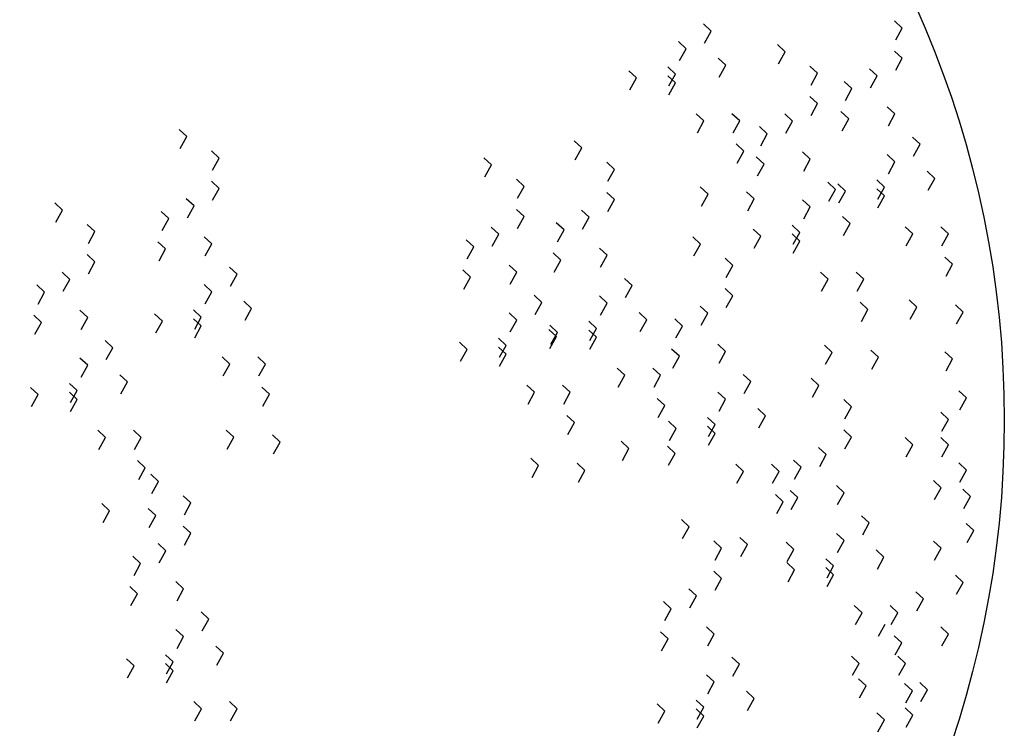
# Model space of a CAD drawing. Extents: x 9.7 to 10.7, y 7.38 to 8.38.
# Tile 3 of 4: x 10.21 to 10.7, y 7.72 to 8.08. Entities that reach past the tile are written whole.
import ezdxf

# ---------------------------------------------------------------- set-up
doc = ezdxf.new("R2010")
doc.units = 0
doc.header["$LTSCALE"] = 0.3
doc.header["$MEASUREMENT"] = 0
doc.layers.get('0').update_dxf_attribs({"linetype": 'CONTINUOUS'})

msp = doc.modelspace()

# ---------------------------------------------------------------- linework, layer by layer
for p, q in [((10.64684, 8.07235), (10.64301, 8.07592)), ((10.64684, 8.07235), (10.64301, 8.07592)), ((10.55189, 8.07083), (10.54806, 8.0744)), ((10.55189, 8.07083), (10.54806, 8.0744)), ((10.54861, 8.06492), (10.55189, 8.07083)), ((10.54861, 8.06492), (10.55189, 8.07083)), ((10.64356, 8.06644), (10.64684, 8.07235)), ((10.64356, 8.06644), (10.64684, 8.07235)), ((10.53938, 8.0621), (10.53555, 8.06567)), ((10.53938, 8.0621), (10.53555, 8.06567)), ((10.5361, 8.05619), (10.53938, 8.0621)), ((10.5361, 8.05619), (10.53938, 8.0621)), ((10.5886, 8.06055), (10.58477, 8.06412)), ((10.5886, 8.06055), (10.58477, 8.06412)), ((10.64684, 8.05733), (10.64301, 8.06089)), ((10.64684, 8.05733), (10.64301, 8.06089)), ((10.55915, 8.05386), (10.55532, 8.05743)), ((10.55915, 8.05386), (10.55532, 8.05743)), ((10.58533, 8.05464), (10.5886, 8.06055)), ((10.58533, 8.05464), (10.5886, 8.06055)), ((10.64356, 8.05141), (10.64684, 8.05733)), ((10.51476, 8.04756), (10.51093, 8.05113)), ((10.51476, 8.04756), (10.51093, 8.05113)), ((10.53413, 8.0495), (10.5303, 8.05307)), ((10.53413, 8.0495), (10.5303, 8.05307)), ((10.55588, 8.04795), (10.55915, 8.05386)), ((10.55588, 8.04795), (10.55915, 8.05386)), ((10.60474, 8.04989), (10.60092, 8.05346)), ((10.60474, 8.04989), (10.60092, 8.05346)), ((10.63432, 8.0486), (10.6305, 8.05217)), ((10.63432, 8.0486), (10.6305, 8.05217)), ((10.51148, 8.04165), (10.51476, 8.04756)), ((10.51148, 8.04165), (10.51476, 8.04756)), ((10.53413, 8.04514), (10.5303, 8.04871)), ((10.53413, 8.04514), (10.5303, 8.04871)), ((10.53085, 8.04359), (10.53413, 8.0495)), ((10.60147, 8.04397), (10.60474, 8.04989)), ((10.60147, 8.04397), (10.60474, 8.04989)), ((10.63105, 8.04269), (10.63432, 8.0486)), ((10.63105, 8.04269), (10.63432, 8.0486)), ((10.53085, 8.03922), (10.53413, 8.04514)), ((10.62181, 8.0423), (10.61799, 8.04587)), ((10.61854, 8.03638), (10.62181, 8.0423)), ((10.61854, 8.03638), (10.62181, 8.0423)), ((10.60474, 8.03486), (10.60092, 8.03843)), ((10.60474, 8.03486), (10.60092, 8.03843)), ((10.60147, 8.02895), (10.60474, 8.03486)), ((10.6432, 8.02969), (10.63938, 8.03326)), ((10.6432, 8.02969), (10.63938, 8.03326)), ((10.54825, 8.02623), (10.54443, 8.0298)), ((10.54825, 8.02623), (10.54443, 8.0298)), ((10.56601, 8.02623), (10.56219, 8.0298)), ((10.56601, 8.02623), (10.56219, 8.0298)), ((10.59223, 8.02614), (10.58841, 8.0297)), ((10.59223, 8.02614), (10.58841, 8.0297)), ((10.6202, 8.02727), (10.61637, 8.03084)), ((10.6202, 8.02727), (10.61637, 8.03084)), ((10.61692, 8.02136), (10.6202, 8.02727)), ((10.61692, 8.02136), (10.6202, 8.02727)), ((10.63993, 8.02378), (10.6432, 8.02969)), ((10.63993, 8.02378), (10.6432, 8.02969)), ((10.29115, 8.01843), (10.28732, 8.022)), ((10.29115, 8.01843), (10.28732, 8.022)), ((10.54498, 8.02032), (10.54825, 8.02623)), ((10.54498, 8.02032), (10.54825, 8.02623)), ((10.56274, 8.02032), (10.56601, 8.02623)), ((10.56274, 8.02032), (10.56601, 8.02623)), ((10.57972, 8.01983), (10.5759, 8.0234)), ((10.58896, 8.02022), (10.59223, 8.02614)), ((10.58896, 8.02022), (10.59223, 8.02614)), ((10.28787, 8.01252), (10.29115, 8.01843)), ((10.28787, 8.01252), (10.29115, 8.01843)), ((10.57645, 8.01392), (10.57972, 8.01983)), ((10.57645, 8.01392), (10.57972, 8.01983)), ((10.65571, 8.01467), (10.65189, 8.01823)), ((10.65571, 8.01467), (10.65189, 8.01823)), ((10.48758, 8.01281), (10.48375, 8.01638)), ((10.48758, 8.01281), (10.48375, 8.01638)), ((10.4843, 8.0069), (10.48758, 8.01281)), ((10.4843, 8.0069), (10.48758, 8.01281)), ((10.56803, 8.0112), (10.5642, 8.01477)), ((10.56803, 8.0112), (10.5642, 8.01477)), ((10.65244, 8.00875), (10.65571, 8.01467)), ((10.65244, 8.00875), (10.65571, 8.01467)), ((10.30729, 8.00777), (10.30347, 8.01133)), ((10.30729, 8.00777), (10.30347, 8.01133)), ((10.30402, 8.00185), (10.30729, 8.00777)), ((10.30402, 8.00185), (10.30729, 8.00777)), ((10.44268, 8.00439), (10.43885, 8.00796)), ((10.44268, 8.00439), (10.43885, 8.00796)), ((10.56475, 8.00529), (10.56803, 8.0112)), ((10.56475, 8.00529), (10.56803, 8.0112)), ((10.57811, 8.00481), (10.57428, 8.00837)), ((10.57811, 8.00481), (10.57428, 8.00837)), ((10.60111, 8.00723), (10.59729, 8.0108)), ((10.60111, 8.00723), (10.59729, 8.0108)), ((10.59784, 8.00132), (10.60111, 8.00723)), ((10.59784, 8.00132), (10.60111, 8.00723)), ((10.6432, 8.00594), (10.63938, 8.00951)), ((10.6432, 8.00594), (10.63938, 8.00951)), ((10.43941, 7.99848), (10.44268, 8.00439)), ((10.43941, 7.99848), (10.44268, 8.00439)), ((10.50372, 8.00215), (10.4999, 8.00572)), ((10.50372, 8.00215), (10.4999, 8.00572)), ((10.50045, 7.99624), (10.50372, 8.00215)), ((10.50045, 7.99624), (10.50372, 8.00215)), ((10.57483, 7.99889), (10.57811, 8.00481)), ((10.57483, 7.99889), (10.57811, 8.00481)), ((10.63993, 8.00003), (10.6432, 8.00594)), ((10.63993, 8.00003), (10.6432, 8.00594)), ((10.45882, 7.99373), (10.455, 7.99729)), ((10.45882, 7.99373), (10.455, 7.99729)), ((10.66298, 7.9977), (10.65915, 8.00127)), ((10.66298, 7.9977), (10.65915, 8.00127)), ((10.6597, 7.99179), (10.66298, 7.9977)), ((10.6597, 7.99179), (10.66298, 7.9977)), ((10.30729, 7.99274), (10.30347, 7.99631)), ((10.30729, 7.99274), (10.30347, 7.99631)), ((10.30402, 7.98682), (10.30729, 7.99274)), ((10.45555, 7.98781), (10.45882, 7.99373)), ((10.45555, 7.98781), (10.45882, 7.99373)), ((10.55027, 7.98988), (10.54645, 7.99344)), ((10.55027, 7.98988), (10.54645, 7.99344)), ((10.61362, 7.9922), (10.6098, 7.99577)), ((10.61362, 7.9922), (10.6098, 7.99577)), ((10.61859, 7.9914), (10.61476, 7.99497)), ((10.61859, 7.9914), (10.61476, 7.99497)), ((10.63796, 7.99334), (10.63413, 7.99691)), ((10.63796, 7.99334), (10.63413, 7.99691)), ((10.63796, 7.98898), (10.63413, 7.99254)), ((10.63796, 7.98898), (10.63413, 7.99254)), ((10.63468, 7.98742), (10.63796, 7.99334)), ((10.29478, 7.98401), (10.29095, 7.98758)), ((10.29478, 7.98401), (10.29095, 7.98758)), ((10.50372, 7.98712), (10.4999, 7.99069)), ((10.50372, 7.98712), (10.4999, 7.99069)), ((10.547, 7.98396), (10.55027, 7.98988)), ((10.547, 7.98396), (10.55027, 7.98988)), ((10.57328, 7.98745), (10.56945, 7.99102)), ((10.57328, 7.98745), (10.56945, 7.99102)), ((10.57, 7.98154), (10.57328, 7.98745)), ((10.57, 7.98154), (10.57328, 7.98745)), ((10.61035, 7.98629), (10.61362, 7.9922)), ((10.61035, 7.98629), (10.61362, 7.9922)), ((10.61531, 7.98548), (10.61859, 7.9914)), ((10.61531, 7.98548), (10.61859, 7.9914)), ((10.63468, 7.98306), (10.63796, 7.98898)), ((10.22941, 7.98193), (10.22559, 7.98549)), ((10.22941, 7.98193), (10.22559, 7.98549)), ((10.29151, 7.9781), (10.29478, 7.98401)), ((10.29151, 7.9781), (10.29478, 7.98401)), ((10.50045, 7.98121), (10.50372, 7.98712)), ((10.60111, 7.98348), (10.59729, 7.98704)), ((10.60111, 7.98348), (10.59729, 7.98704)), ((10.59784, 7.97756), (10.60111, 7.98348)), ((10.59784, 7.97756), (10.60111, 7.98348)), ((10.22614, 7.97601), (10.22941, 7.98193)), ((10.22614, 7.97601), (10.22941, 7.98193)), ((10.28227, 7.97771), (10.27844, 7.98128)), ((10.279, 7.9718), (10.28227, 7.97771)), ((10.279, 7.9718), (10.28227, 7.97771)), ((10.45882, 7.9787), (10.455, 7.98227)), ((10.45882, 7.9787), (10.455, 7.98227)), ((10.45555, 7.97278), (10.45882, 7.9787)), ((10.49121, 7.9784), (10.48739, 7.98196)), ((10.49121, 7.9784), (10.48739, 7.98196)), ((10.48794, 7.97248), (10.49121, 7.9784)), ((10.48794, 7.97248), (10.49121, 7.9784)), ((10.62089, 7.97524), (10.61706, 7.9788)), ((10.62089, 7.97524), (10.61706, 7.9788)), ((10.24556, 7.97126), (10.24173, 7.97483)), ((10.24556, 7.97126), (10.24173, 7.97483)), ((10.44631, 7.96997), (10.44249, 7.97354)), ((10.44631, 7.96997), (10.44249, 7.97354)), ((10.4787, 7.9721), (10.47487, 7.97566)), ((10.59586, 7.97087), (10.59204, 7.97444)), ((10.59586, 7.97087), (10.59204, 7.97444)), ((10.61761, 7.96932), (10.62089, 7.97524)), ((10.61761, 7.96932), (10.62089, 7.97524)), ((10.65208, 7.97007), (10.64826, 7.97364)), ((10.65208, 7.97007), (10.64826, 7.97364)), ((10.66984, 7.97007), (10.66601, 7.97364)), ((10.66984, 7.97007), (10.66601, 7.97364)), ((10.24228, 7.96535), (10.24556, 7.97126)), ((10.24228, 7.96535), (10.24556, 7.97126)), ((10.30366, 7.96511), (10.29983, 7.96868)), ((10.30366, 7.96511), (10.29983, 7.96868)), ((10.44304, 7.96406), (10.44631, 7.96997)), ((10.44304, 7.96406), (10.44631, 7.96997)), ((10.47543, 7.96618), (10.4787, 7.9721)), ((10.47543, 7.96618), (10.4787, 7.9721)), ((10.54651, 7.96508), (10.54268, 7.96864)), ((10.54651, 7.96508), (10.54268, 7.96864)), ((10.57649, 7.96893), (10.57267, 7.9725)), ((10.57649, 7.96893), (10.57267, 7.9725)), ((10.57322, 7.96302), (10.57649, 7.96893)), ((10.57322, 7.96302), (10.57649, 7.96893)), ((10.59586, 7.96651), (10.59204, 7.97008)), ((10.59586, 7.96651), (10.59204, 7.97008)), ((10.59259, 7.96496), (10.59586, 7.97087)), ((10.64881, 7.96416), (10.65208, 7.97007)), ((10.64881, 7.96416), (10.65208, 7.97007)), ((10.66656, 7.96416), (10.66984, 7.97007)), ((10.66656, 7.96416), (10.66984, 7.97007)), ((10.28066, 7.96268), (10.27683, 7.96625)), ((10.28066, 7.96268), (10.27683, 7.96625)), ((10.30038, 7.95919), (10.30366, 7.96511)), ((10.30038, 7.95919), (10.30366, 7.96511)), ((10.4338, 7.96367), (10.42998, 7.96724)), ((10.43053, 7.95776), (10.4338, 7.96367)), ((10.43053, 7.95776), (10.4338, 7.96367)), ((10.50009, 7.95949), (10.49626, 7.96306)), ((10.50009, 7.95949), (10.49626, 7.96306)), ((10.54323, 7.95916), (10.54651, 7.96508)), ((10.54323, 7.95916), (10.54651, 7.96508)), ((10.59259, 7.9606), (10.59586, 7.96651)), ((10.24556, 7.95623), (10.24173, 7.9598)), ((10.24556, 7.95623), (10.24173, 7.9598)), ((10.27738, 7.95677), (10.28066, 7.96268)), ((10.27738, 7.95677), (10.28066, 7.96268)), ((10.47709, 7.95707), (10.47326, 7.96064)), ((10.47709, 7.95707), (10.47326, 7.96064)), ((10.49681, 7.95358), (10.50009, 7.95949)), ((10.49681, 7.95358), (10.50009, 7.95949)), ((10.67186, 7.95504), (10.66803, 7.95861)), ((10.67186, 7.95504), (10.66803, 7.95861)), ((10.24228, 7.95032), (10.24556, 7.95623)), ((10.31617, 7.95008), (10.31234, 7.95365)), ((10.31617, 7.95008), (10.31234, 7.95365)), ((10.45519, 7.95107), (10.45137, 7.95464)), ((10.45519, 7.95107), (10.45137, 7.95464)), ((10.47381, 7.95115), (10.47709, 7.95707)), ((10.47381, 7.95115), (10.47709, 7.95707)), ((10.56265, 7.95441), (10.55882, 7.95798)), ((10.56265, 7.95441), (10.55882, 7.95798)), ((10.55938, 7.9485), (10.56265, 7.95441)), ((10.55938, 7.9485), (10.56265, 7.95441)), ((10.66858, 7.94913), (10.67186, 7.95504)), ((10.66858, 7.94913), (10.67186, 7.95504)), ((10.23305, 7.94751), (10.22922, 7.95108)), ((10.23305, 7.94751), (10.22922, 7.95108)), ((10.3129, 7.94417), (10.31617, 7.95008)), ((10.3129, 7.94417), (10.31617, 7.95008)), ((10.43219, 7.94864), (10.42836, 7.95221)), ((10.43219, 7.94864), (10.42836, 7.95221)), ((10.42891, 7.94273), (10.43219, 7.94864)), ((10.42891, 7.94273), (10.43219, 7.94864)), ((10.45192, 7.94515), (10.45519, 7.95107)), ((10.45192, 7.94515), (10.45519, 7.95107)), ((10.60999, 7.94761), (10.60616, 7.95117)), ((10.60999, 7.94761), (10.60616, 7.95117)), ((10.62775, 7.94761), (10.62392, 7.95117)), ((10.62775, 7.94761), (10.62392, 7.95117)), ((10.22053, 7.94121), (10.21671, 7.94477)), ((10.22977, 7.94159), (10.23305, 7.94751)), ((10.22977, 7.94159), (10.23305, 7.94751)), ((10.30366, 7.94136), (10.29983, 7.94492)), ((10.30366, 7.94136), (10.29983, 7.94492)), ((10.5126, 7.94446), (10.50877, 7.94803)), ((10.5126, 7.94446), (10.50877, 7.94803)), ((10.50933, 7.93855), (10.5126, 7.94446)), ((10.50933, 7.93855), (10.5126, 7.94446)), ((10.60671, 7.94169), (10.60999, 7.94761)), ((10.60671, 7.94169), (10.60999, 7.94761)), ((10.62447, 7.94169), (10.62775, 7.94761)), ((10.62447, 7.94169), (10.62775, 7.94761)), ((10.21726, 7.93529), (10.22053, 7.94121)), ((10.21726, 7.93529), (10.22053, 7.94121)), ((10.30038, 7.93544), (10.30366, 7.94136)), ((10.30038, 7.93544), (10.30366, 7.94136)), ((10.4677, 7.93604), (10.46388, 7.93961)), ((10.4677, 7.93604), (10.46388, 7.93961)), ((10.50009, 7.93574), (10.49626, 7.93931)), ((10.50009, 7.93574), (10.49626, 7.93931)), ((10.56265, 7.93939), (10.55882, 7.94295)), ((10.56265, 7.93939), (10.55882, 7.94295)), ((10.55938, 7.93347), (10.56265, 7.93939)), ((10.32343, 7.93311), (10.31961, 7.93668)), ((10.32343, 7.93311), (10.31961, 7.93668)), ((10.46443, 7.93013), (10.4677, 7.93604)), ((10.46443, 7.93013), (10.4677, 7.93604)), ((10.49681, 7.92982), (10.50009, 7.93574)), ((10.49681, 7.92982), (10.50009, 7.93574)), ((10.55014, 7.93066), (10.54631, 7.93423)), ((10.55014, 7.93066), (10.54631, 7.93423)), ((10.62976, 7.93258), (10.62594, 7.93615)), ((10.62976, 7.93258), (10.62594, 7.93615)), ((10.6541, 7.93371), (10.65027, 7.93728)), ((10.6541, 7.93371), (10.65027, 7.93728)), ((10.65082, 7.9278), (10.6541, 7.93371)), ((10.65082, 7.9278), (10.6541, 7.93371)), ((10.6771, 7.93129), (10.67328, 7.93486)), ((10.6771, 7.93129), (10.67328, 7.93486)), ((10.21892, 7.92618), (10.21509, 7.92975)), ((10.21892, 7.92618), (10.21509, 7.92975)), ((10.24192, 7.9286), (10.2381, 7.93217)), ((10.24192, 7.9286), (10.2381, 7.93217)), ((10.27904, 7.92681), (10.27522, 7.93038)), ((10.27904, 7.92681), (10.27522, 7.93038)), ((10.29841, 7.92875), (10.29459, 7.93232)), ((10.29841, 7.92875), (10.29459, 7.93232)), ((10.29514, 7.92284), (10.29841, 7.92875)), ((10.32016, 7.9272), (10.32343, 7.93311)), ((10.32016, 7.9272), (10.32343, 7.93311)), ((10.45519, 7.92731), (10.45137, 7.93088)), ((10.45519, 7.92731), (10.45137, 7.93088)), ((10.51986, 7.9275), (10.51604, 7.93107)), ((10.51986, 7.9275), (10.51604, 7.93107)), ((10.54687, 7.92475), (10.55014, 7.93066)), ((10.54687, 7.92475), (10.55014, 7.93066)), ((10.62649, 7.92666), (10.62976, 7.93258)), ((10.62649, 7.92666), (10.62976, 7.93258)), ((10.67383, 7.92538), (10.6771, 7.93129)), ((10.67383, 7.92538), (10.6771, 7.93129)), ((10.21565, 7.92026), (10.21892, 7.92618)), ((10.21565, 7.92026), (10.21892, 7.92618)), ((10.23865, 7.92269), (10.24192, 7.9286)), ((10.23865, 7.92269), (10.24192, 7.9286)), ((10.27577, 7.9209), (10.27904, 7.92681)), ((10.27577, 7.9209), (10.27904, 7.92681)), ((10.29841, 7.92439), (10.29459, 7.92796)), ((10.29841, 7.92439), (10.29459, 7.92796)), ((10.29514, 7.91847), (10.29841, 7.92439)), ((10.45192, 7.9214), (10.45519, 7.92731)), ((10.45192, 7.9214), (10.45519, 7.92731)), ((10.47547, 7.9212), (10.47165, 7.92476)), ((10.47547, 7.9212), (10.47165, 7.92476)), ((10.49484, 7.92314), (10.49102, 7.9267)), ((10.49484, 7.92314), (10.49102, 7.9267)), ((10.51659, 7.92158), (10.51986, 7.9275)), ((10.51659, 7.92158), (10.51986, 7.9275)), ((10.53763, 7.92436), (10.5338, 7.92793)), ((10.53435, 7.91844), (10.53763, 7.92436)), ((10.53435, 7.91844), (10.53763, 7.92436)), ((10.47497, 7.91907), (10.47114, 7.92264)), ((10.47497, 7.91907), (10.47114, 7.92264)), ((10.47169, 7.91316), (10.47497, 7.91907)), ((10.47169, 7.91316), (10.47497, 7.91907)), ((10.4722, 7.91528), (10.47547, 7.9212)), ((10.4722, 7.91528), (10.47547, 7.9212)), ((10.49484, 7.91877), (10.49102, 7.92234)), ((10.49484, 7.91877), (10.49102, 7.92234)), ((10.49157, 7.91722), (10.49484, 7.92314)), ((10.25443, 7.91358), (10.25061, 7.91714)), ((10.25443, 7.91358), (10.25061, 7.91714)), ((10.43057, 7.91277), (10.42675, 7.91634)), ((10.43057, 7.91277), (10.42675, 7.91634)), ((10.44994, 7.91471), (10.44612, 7.91828)), ((10.44994, 7.91471), (10.44612, 7.91828)), ((10.44667, 7.9088), (10.44994, 7.91471)), ((10.49157, 7.91286), (10.49484, 7.91877)), ((10.55902, 7.91175), (10.55519, 7.91532)), ((10.55902, 7.91175), (10.55519, 7.91532)), ((10.61201, 7.91125), (10.60818, 7.91482)), ((10.61201, 7.91125), (10.60818, 7.91482)), ((10.25116, 7.90766), (10.25443, 7.91358)), ((10.25116, 7.90766), (10.25443, 7.91358)), ((10.31254, 7.90548), (10.30871, 7.90905)), ((10.31254, 7.90548), (10.30871, 7.90905)), ((10.3303, 7.90548), (10.32647, 7.90905)), ((10.3303, 7.90548), (10.32647, 7.90905)), ((10.4273, 7.90686), (10.43057, 7.91277)), ((10.4273, 7.90686), (10.43057, 7.91277)), ((10.44994, 7.91035), (10.44612, 7.91392)), ((10.44994, 7.91035), (10.44612, 7.91392)), ((10.44667, 7.90443), (10.44994, 7.91035)), ((10.53602, 7.90933), (10.53219, 7.9129)), ((10.53602, 7.90933), (10.53219, 7.9129)), ((10.53274, 7.90342), (10.53602, 7.90933)), ((10.53274, 7.90342), (10.53602, 7.90933)), ((10.55574, 7.90584), (10.55902, 7.91175)), ((10.55574, 7.90584), (10.55902, 7.91175)), ((10.60873, 7.90533), (10.61201, 7.91125)), ((10.60873, 7.90533), (10.61201, 7.91125)), ((10.63501, 7.90883), (10.63118, 7.91239)), ((10.63501, 7.90883), (10.63118, 7.91239)), ((10.67186, 7.90802), (10.66803, 7.91159)), ((10.67186, 7.90802), (10.66803, 7.91159)), ((10.24192, 7.90485), (10.2381, 7.90842)), ((10.24192, 7.90485), (10.2381, 7.90842)), ((10.23865, 7.89894), (10.24192, 7.90485)), ((10.23865, 7.89894), (10.24192, 7.90485)), ((10.30926, 7.89957), (10.31254, 7.90548)), ((10.30926, 7.89957), (10.31254, 7.90548)), ((10.32702, 7.89957), (10.3303, 7.90548)), ((10.32702, 7.89957), (10.3303, 7.90548)), ((10.63174, 7.90291), (10.63501, 7.90883)), ((10.63174, 7.90291), (10.63501, 7.90883)), ((10.66858, 7.90211), (10.67186, 7.90802)), ((10.66858, 7.90211), (10.67186, 7.90802)), ((10.2617, 7.89661), (10.25787, 7.90018)), ((10.2617, 7.89661), (10.25787, 7.90018)), ((10.50897, 7.89987), (10.50514, 7.90343)), ((10.50897, 7.89987), (10.50514, 7.90343)), ((10.50569, 7.89395), (10.50897, 7.89987)), ((10.50569, 7.89395), (10.50897, 7.89987)), ((10.52673, 7.89987), (10.5229, 7.90343)), ((10.52673, 7.89987), (10.5229, 7.90343)), ((10.52345, 7.89395), (10.52673, 7.89987)), ((10.52345, 7.89395), (10.52673, 7.89987)), ((10.57153, 7.89673), (10.5677, 7.90029)), ((10.57153, 7.89673), (10.5677, 7.90029)), ((10.23668, 7.89225), (10.23285, 7.89581)), ((10.23668, 7.89225), (10.23285, 7.89581)), ((10.25842, 7.89069), (10.2617, 7.89661)), ((10.25842, 7.89069), (10.2617, 7.89661)), ((10.46407, 7.89144), (10.46024, 7.89501)), ((10.46407, 7.89144), (10.46024, 7.89501)), ((10.48183, 7.89144), (10.478, 7.89501)), ((10.48183, 7.89144), (10.478, 7.89501)), ((10.56825, 7.89081), (10.57153, 7.89673)), ((10.56825, 7.89081), (10.57153, 7.89673)), ((10.60544, 7.89487), (10.60161, 7.89844)), ((10.60544, 7.89487), (10.60161, 7.89844)), ((10.60216, 7.88896), (10.60544, 7.89487)), ((10.60216, 7.88896), (10.60544, 7.89487)), ((10.21731, 7.89031), (10.21348, 7.89387)), ((10.21731, 7.89031), (10.21348, 7.89387)), ((10.21403, 7.88439), (10.21731, 7.89031)), ((10.21403, 7.88439), (10.21731, 7.89031)), ((10.23668, 7.88788), (10.23285, 7.89145)), ((10.23668, 7.88788), (10.23285, 7.89145)), ((10.2334, 7.88633), (10.23668, 7.89225)), ((10.33231, 7.89046), (10.32849, 7.89402)), ((10.33231, 7.89046), (10.32849, 7.89402)), ((10.32904, 7.88454), (10.33231, 7.89046)), ((10.32904, 7.88454), (10.33231, 7.89046)), ((10.4608, 7.88553), (10.46407, 7.89144)), ((10.4608, 7.88553), (10.46407, 7.89144)), ((10.47855, 7.88553), (10.48183, 7.89144)), ((10.47855, 7.88553), (10.48183, 7.89144)), ((10.55902, 7.888), (10.55519, 7.89157)), ((10.55902, 7.888), (10.55519, 7.89157)), ((10.67872, 7.88863), (10.67489, 7.8922)), ((10.67872, 7.88863), (10.67489, 7.8922)), ((10.2334, 7.88197), (10.23668, 7.88788)), ((10.52874, 7.88484), (10.52492, 7.88841)), ((10.52874, 7.88484), (10.52492, 7.88841)), ((10.52547, 7.87893), (10.52874, 7.88484)), ((10.52547, 7.87893), (10.52874, 7.88484)), ((10.55574, 7.88209), (10.55902, 7.888)), ((10.55574, 7.88209), (10.55902, 7.888)), ((10.62158, 7.88421), (10.61775, 7.88778)), ((10.62158, 7.88421), (10.61775, 7.88778)), ((10.67544, 7.88272), (10.67872, 7.88863)), ((10.67544, 7.88272), (10.67872, 7.88863)), ((10.48384, 7.87642), (10.48002, 7.87998)), ((10.48384, 7.87642), (10.48002, 7.87998)), ((10.57879, 7.87976), (10.57497, 7.88333)), ((10.57879, 7.87976), (10.57497, 7.88333)), ((10.57552, 7.87385), (10.57879, 7.87976)), ((10.57552, 7.87385), (10.57879, 7.87976)), ((10.61831, 7.8783), (10.62158, 7.88421)), ((10.61831, 7.8783), (10.62158, 7.88421)), ((10.66984, 7.87797), (10.66601, 7.88153)), ((10.66984, 7.87797), (10.66601, 7.88153)), ((10.48057, 7.8705), (10.48384, 7.87642)), ((10.48057, 7.8705), (10.48384, 7.87642)), ((10.5344, 7.87346), (10.53058, 7.87703)), ((10.5344, 7.87346), (10.53058, 7.87703)), ((10.55377, 7.8754), (10.54995, 7.87897)), ((10.55377, 7.8754), (10.54995, 7.87897)), ((10.5505, 7.86948), (10.55377, 7.8754)), ((10.66656, 7.87205), (10.66984, 7.87797)), ((10.66656, 7.87205), (10.66984, 7.87797)), ((10.2508, 7.86898), (10.24698, 7.87255)), ((10.2508, 7.86898), (10.24698, 7.87255)), ((10.26856, 7.86898), (10.26473, 7.87255)), ((10.26856, 7.86898), (10.26473, 7.87255)), ((10.31456, 7.86913), (10.31073, 7.87269)), ((10.31456, 7.86913), (10.31073, 7.87269)), ((10.33756, 7.8667), (10.33373, 7.87027)), ((10.33756, 7.8667), (10.33373, 7.87027)), ((10.53113, 7.86754), (10.5344, 7.87346)), ((10.53113, 7.86754), (10.5344, 7.87346)), ((10.55377, 7.87104), (10.54995, 7.8746)), ((10.55377, 7.87104), (10.54995, 7.8746)), ((10.5505, 7.86512), (10.55377, 7.87104)), ((10.62158, 7.86918), (10.61775, 7.87275)), ((10.62158, 7.86918), (10.61775, 7.87275)), ((10.24753, 7.86306), (10.2508, 7.86898)), ((10.24753, 7.86306), (10.2508, 7.86898)), ((10.26528, 7.86306), (10.26856, 7.86898)), ((10.26528, 7.86306), (10.26856, 7.86898)), ((10.31128, 7.86321), (10.31456, 7.86913)), ((10.31128, 7.86321), (10.31456, 7.86913)), ((10.33428, 7.86079), (10.33756, 7.8667)), ((10.33428, 7.86079), (10.33756, 7.8667)), ((10.51099, 7.86351), (10.50716, 7.86708)), ((10.51099, 7.86351), (10.50716, 7.86708)), ((10.61831, 7.86327), (10.62158, 7.86918)), ((10.65208, 7.86536), (10.64826, 7.86893)), ((10.65208, 7.86536), (10.64826, 7.86893)), ((10.64881, 7.85945), (10.65208, 7.86536)), ((10.66984, 7.86536), (10.66601, 7.86893)), ((10.66984, 7.86536), (10.66601, 7.86893)), ((10.66656, 7.85945), (10.66984, 7.86536)), ((10.66656, 7.85945), (10.66984, 7.86536)), ((10.50771, 7.8576), (10.51099, 7.86351)), ((10.50771, 7.8576), (10.51099, 7.86351)), ((10.53399, 7.86109), (10.53016, 7.86465)), ((10.53399, 7.86109), (10.53016, 7.86465)), ((10.53071, 7.85517), (10.53399, 7.86109)), ((10.53071, 7.85517), (10.53399, 7.86109)), ((10.60907, 7.86046), (10.60524, 7.86402)), ((10.60907, 7.86046), (10.60524, 7.86402)), ((10.60579, 7.85454), (10.60907, 7.86046)), ((10.60579, 7.85454), (10.60907, 7.86046)), ((10.27058, 7.85395), (10.26675, 7.85752)), ((10.27058, 7.85395), (10.26675, 7.85752)), ((10.46609, 7.85509), (10.46226, 7.85865)), ((10.46609, 7.85509), (10.46226, 7.85865)), ((10.48909, 7.85266), (10.48527, 7.85623)), ((10.48909, 7.85266), (10.48527, 7.85623)), ((10.5679, 7.85213), (10.56407, 7.8557)), ((10.5679, 7.85213), (10.56407, 7.8557)), ((10.58565, 7.85213), (10.58183, 7.8557)), ((10.58565, 7.85213), (10.58183, 7.8557)), ((10.59656, 7.85416), (10.59273, 7.85772)), ((10.67872, 7.85276), (10.67489, 7.85633)), ((10.67872, 7.85276), (10.67489, 7.85633)), ((10.2673, 7.84804), (10.27058, 7.85395)), ((10.2673, 7.84804), (10.27058, 7.85395)), ((10.27712, 7.84714), (10.27329, 7.8507)), ((10.27712, 7.84714), (10.27329, 7.8507)), ((10.46281, 7.84917), (10.46609, 7.85509)), ((10.46281, 7.84917), (10.46609, 7.85509)), ((10.48582, 7.84675), (10.48909, 7.85266)), ((10.48582, 7.84675), (10.48909, 7.85266)), ((10.56462, 7.84622), (10.5679, 7.85213)), ((10.56462, 7.84622), (10.5679, 7.85213)), ((10.58238, 7.84622), (10.58565, 7.85213)), ((10.58238, 7.84622), (10.58565, 7.85213)), ((10.59328, 7.84824), (10.59656, 7.85416)), ((10.59328, 7.84824), (10.59656, 7.85416)), ((10.67544, 7.84685), (10.67872, 7.85276)), ((10.27384, 7.84122), (10.27712, 7.84714)), ((10.27384, 7.84122), (10.27712, 7.84714)), ((10.66621, 7.84403), (10.66238, 7.8476)), ((10.66621, 7.84403), (10.66238, 7.8476)), ((10.58767, 7.8371), (10.58385, 7.84067)), ((10.58767, 7.8371), (10.58385, 7.84067)), ((10.59494, 7.83913), (10.59112, 7.8427)), ((10.59494, 7.83913), (10.59112, 7.8427)), ((10.61795, 7.84155), (10.61412, 7.84512)), ((10.61795, 7.84155), (10.61412, 7.84512)), ((10.61467, 7.83564), (10.61795, 7.84155)), ((10.61467, 7.83564), (10.61795, 7.84155)), ((10.66293, 7.83812), (10.66621, 7.84403)), ((10.66293, 7.83812), (10.66621, 7.84403)), ((10.68074, 7.83967), (10.67691, 7.84324)), ((10.68074, 7.83967), (10.67691, 7.84324)), ((10.25282, 7.83262), (10.24899, 7.83619)), ((10.25282, 7.83262), (10.24899, 7.83619)), ((10.29326, 7.83647), (10.28943, 7.84004)), ((10.29326, 7.83647), (10.28943, 7.84004)), ((10.28999, 7.83056), (10.29326, 7.83647)), ((10.28999, 7.83056), (10.29326, 7.83647)), ((10.5844, 7.83119), (10.58767, 7.8371)), ((10.5844, 7.83119), (10.58767, 7.8371)), ((10.59167, 7.83321), (10.59494, 7.83913)), ((10.59167, 7.83321), (10.59494, 7.83913)), ((10.67746, 7.83376), (10.68074, 7.83967)), ((10.67746, 7.83376), (10.68074, 7.83967)), ((10.24955, 7.82671), (10.25282, 7.83262)), ((10.24955, 7.82671), (10.25282, 7.83262)), ((10.27582, 7.8302), (10.272, 7.83377)), ((10.27582, 7.8302), (10.272, 7.83377)), ((10.27255, 7.82428), (10.27582, 7.8302)), ((10.27255, 7.82428), (10.27582, 7.8302)), ((10.5409, 7.82467), (10.53707, 7.82824)), ((10.5409, 7.82467), (10.53707, 7.82824)), ((10.63046, 7.82652), (10.62663, 7.83009)), ((10.63046, 7.82652), (10.62663, 7.83009)), ((10.62718, 7.82061), (10.63046, 7.82652)), ((10.62718, 7.82061), (10.63046, 7.82652)), ((10.68235, 7.82271), (10.67852, 7.82627)), ((10.68235, 7.82271), (10.67852, 7.82627)), ((10.29326, 7.82144), (10.28943, 7.82501)), ((10.29326, 7.82144), (10.28943, 7.82501)), ((10.28999, 7.81553), (10.29326, 7.82144)), ((10.53762, 7.81876), (10.5409, 7.82467)), ((10.53762, 7.81876), (10.5409, 7.82467)), ((10.61795, 7.8178), (10.61412, 7.82137)), ((10.61795, 7.8178), (10.61412, 7.82137)), ((10.67907, 7.81679), (10.68235, 7.82271)), ((10.67907, 7.81679), (10.68235, 7.82271)), ((10.28075, 7.81272), (10.27692, 7.81629)), ((10.28075, 7.81272), (10.27692, 7.81629)), ((10.55704, 7.81401), (10.55321, 7.81757)), ((10.55704, 7.81401), (10.55321, 7.81757)), ((10.56992, 7.81577), (10.56609, 7.81934)), ((10.56992, 7.81577), (10.56609, 7.81934)), ((10.59292, 7.81335), (10.58909, 7.81692)), ((10.59292, 7.81335), (10.58909, 7.81692)), ((10.61467, 7.81188), (10.61795, 7.8178)), ((10.61467, 7.81188), (10.61795, 7.8178)), ((10.66621, 7.81398), (10.66238, 7.81755)), ((10.27748, 7.8068), (10.28075, 7.81272)), ((10.27748, 7.8068), (10.28075, 7.81272)), ((10.55376, 7.80809), (10.55704, 7.81401)), ((10.55376, 7.80809), (10.55704, 7.81401)), ((10.56664, 7.80986), (10.56992, 7.81577)), ((10.56664, 7.80986), (10.56992, 7.81577)), ((10.58964, 7.80744), (10.59292, 7.81335)), ((10.58964, 7.80744), (10.59292, 7.81335)), ((10.63772, 7.80956), (10.6339, 7.81313)), ((10.63772, 7.80956), (10.6339, 7.81313)), ((10.66293, 7.80807), (10.66621, 7.81398)), ((10.26824, 7.80642), (10.26441, 7.80998)), ((10.26496, 7.8005), (10.26824, 7.80642)), ((10.26496, 7.8005), (10.26824, 7.80642)), ((10.59333, 7.80326), (10.5895, 7.80682)), ((10.59333, 7.80326), (10.5895, 7.80682)), ((10.6127, 7.8052), (10.60888, 7.80876)), ((10.6127, 7.8052), (10.60888, 7.80876)), ((10.63445, 7.80364), (10.63772, 7.80956)), ((10.63445, 7.80364), (10.63772, 7.80956)), ((10.55704, 7.79898), (10.55321, 7.80255)), ((10.55704, 7.79898), (10.55321, 7.80255)), ((10.59006, 7.79734), (10.59333, 7.80326)), ((10.59006, 7.79734), (10.59333, 7.80326)), ((10.6127, 7.80083), (10.60888, 7.8044)), ((10.6127, 7.80083), (10.60888, 7.8044)), ((10.60943, 7.79928), (10.6127, 7.8052)), ((10.28963, 7.79381), (10.2858, 7.79738)), ((10.28963, 7.79381), (10.2858, 7.79738)), ((10.55376, 7.79307), (10.55704, 7.79898)), ((10.60943, 7.79492), (10.6127, 7.80083)), ((10.6771, 7.79701), (10.67328, 7.80058)), ((10.6771, 7.79701), (10.67328, 7.80058)), ((10.67383, 7.7911), (10.6771, 7.79701)), ((10.26663, 7.79139), (10.2628, 7.79496)), ((10.26663, 7.79139), (10.2628, 7.79496)), ((10.28635, 7.7879), (10.28963, 7.79381)), ((10.28635, 7.7879), (10.28963, 7.79381)), ((10.54453, 7.79025), (10.5407, 7.79382)), ((10.54453, 7.79025), (10.5407, 7.79382)), ((10.65733, 7.78877), (10.6535, 7.79234)), ((10.65733, 7.78877), (10.6535, 7.79234)), ((10.26335, 7.78548), (10.26663, 7.79139)), ((10.26335, 7.78548), (10.26663, 7.79139)), ((10.53202, 7.78395), (10.52819, 7.78752)), ((10.54125, 7.78434), (10.54453, 7.79025)), ((10.54125, 7.78434), (10.54453, 7.79025)), ((10.65405, 7.78286), (10.65733, 7.78877)), ((10.65405, 7.78286), (10.65733, 7.78877)), ((10.30214, 7.77879), (10.29831, 7.78235)), ((10.30214, 7.77879), (10.29831, 7.78235)), ((10.52874, 7.77804), (10.53202, 7.78395)), ((10.52874, 7.77804), (10.53202, 7.78395)), ((10.62683, 7.78193), (10.623, 7.78549)), ((10.62683, 7.78193), (10.623, 7.78549)), ((10.62355, 7.77601), (10.62683, 7.78193)), ((10.62355, 7.77601), (10.62683, 7.78193)), ((10.64458, 7.78193), (10.64076, 7.78549)), ((10.64458, 7.78193), (10.64076, 7.78549)), ((10.64131, 7.77601), (10.64458, 7.78193)), ((10.64131, 7.77601), (10.64458, 7.78193)), ((10.29886, 7.77287), (10.30214, 7.77879)), ((10.29886, 7.77287), (10.30214, 7.77879)), ((10.28963, 7.77006), (10.2858, 7.77363)), ((10.28963, 7.77006), (10.2858, 7.77363)), ((10.5304, 7.76893), (10.52658, 7.77249)), ((10.5304, 7.76893), (10.52658, 7.77249)), ((10.55341, 7.77135), (10.54958, 7.77492)), ((10.55341, 7.77135), (10.54958, 7.77492)), ((10.63509, 7.77025), (10.63836, 7.77617)), ((10.63509, 7.77025), (10.63836, 7.77617)), ((10.66984, 7.77132), (10.66601, 7.77489)), ((10.28635, 7.76415), (10.28963, 7.77006)), ((10.28635, 7.76415), (10.28963, 7.77006)), ((10.52713, 7.76301), (10.5304, 7.76893)), ((10.52713, 7.76301), (10.5304, 7.76893)), ((10.55013, 7.76543), (10.55341, 7.77135)), ((10.55013, 7.76543), (10.55341, 7.77135)), ((10.6466, 7.7669), (10.64278, 7.77047)), ((10.6466, 7.7669), (10.64278, 7.77047)), ((10.66656, 7.76541), (10.66984, 7.77132)), ((10.3094, 7.76182), (10.30558, 7.76539)), ((10.3094, 7.76182), (10.30558, 7.76539)), ((10.64333, 7.76099), (10.6466, 7.7669)), ((10.64333, 7.76099), (10.6466, 7.7669)), ((10.26501, 7.75552), (10.26118, 7.75909)), ((10.26501, 7.75552), (10.26118, 7.75909)), ((10.28438, 7.75746), (10.28056, 7.76102)), ((10.28438, 7.75746), (10.28056, 7.76102)), ((10.28111, 7.75154), (10.28438, 7.75746)), ((10.30613, 7.75591), (10.3094, 7.76182)), ((10.30613, 7.75591), (10.3094, 7.76182)), ((10.56592, 7.75632), (10.56209, 7.75989)), ((10.56592, 7.75632), (10.56209, 7.75989)), ((10.62545, 7.75678), (10.62162, 7.76035)), ((10.62545, 7.75678), (10.62162, 7.76035)), ((10.64845, 7.75678), (10.64462, 7.76035)), ((10.64845, 7.75678), (10.64462, 7.76035)), ((10.26174, 7.7496), (10.26501, 7.75552)), ((10.26174, 7.7496), (10.26501, 7.75552)), ((10.28438, 7.75309), (10.28056, 7.75666)), ((10.28438, 7.75309), (10.28056, 7.75666)), ((10.28111, 7.74718), (10.28438, 7.75309)), ((10.56264, 7.75041), (10.56592, 7.75632)), ((10.56264, 7.75041), (10.56592, 7.75632)), ((10.62217, 7.75086), (10.62545, 7.75678)), ((10.62217, 7.75086), (10.62545, 7.75678)), ((10.64517, 7.75086), (10.64845, 7.75678)), ((10.55341, 7.7476), (10.54958, 7.75116)), ((10.55341, 7.7476), (10.54958, 7.75116)), ((10.55013, 7.74168), (10.55341, 7.7476)), ((10.55013, 7.74168), (10.55341, 7.7476)), ((10.62884, 7.74557), (10.62502, 7.74914)), ((10.62884, 7.74557), (10.62502, 7.74914)), ((10.57318, 7.73936), (10.56936, 7.74292)), ((10.57318, 7.73936), (10.56936, 7.74292)), ((10.62557, 7.73966), (10.62884, 7.74557)), ((10.62557, 7.73966), (10.62884, 7.74557)), ((10.65185, 7.74315), (10.64802, 7.74671)), ((10.65185, 7.74315), (10.64802, 7.74671)), ((10.64857, 7.73723), (10.65185, 7.74315)), ((10.64857, 7.73723), (10.65185, 7.74315)), ((10.65935, 7.74369), (10.65552, 7.74726)), ((10.65607, 7.73778), (10.65935, 7.74369)), ((10.29851, 7.73419), (10.29468, 7.73776)), ((10.29851, 7.73419), (10.29468, 7.73776)), ((10.31626, 7.73419), (10.31244, 7.73776)), ((10.31626, 7.73419), (10.31244, 7.73776)), ((10.54816, 7.73499), (10.54433, 7.73856)), ((10.54816, 7.73499), (10.54433, 7.73856)), ((10.56991, 7.73344), (10.57318, 7.73936)), ((10.56991, 7.73344), (10.57318, 7.73936)), ((10.29523, 7.72827), (10.29851, 7.73419)), ((10.29523, 7.72827), (10.29851, 7.73419)), ((10.31299, 7.72827), (10.31626, 7.73419)), ((10.31299, 7.72827), (10.31626, 7.73419)), ((10.52879, 7.73305), (10.52496, 7.73662)), ((10.52879, 7.73305), (10.52496, 7.73662)), ((10.52551, 7.72714), (10.52879, 7.73305)), ((10.52551, 7.72714), (10.52879, 7.73305)), ((10.54816, 7.73063), (10.54433, 7.7342)), ((10.54816, 7.73063), (10.54433, 7.7342)), ((10.54489, 7.72908), (10.54816, 7.73499)), ((10.65208, 7.73109), (10.64826, 7.73465)), ((10.65208, 7.73109), (10.64826, 7.73465)), ((10.54489, 7.72472), (10.54816, 7.73063)), ((10.63796, 7.72866), (10.63413, 7.73223)), ((10.63468, 7.72275), (10.63796, 7.72866)), ((10.64881, 7.72517), (10.65208, 7.73109)), ((10.64881, 7.72517), (10.65208, 7.73109))]:
    msp.add_line(p, q)
msp.add_circle((10.19755, 7.87762), 0.5)

doc.saveas('drawing.dxf')
